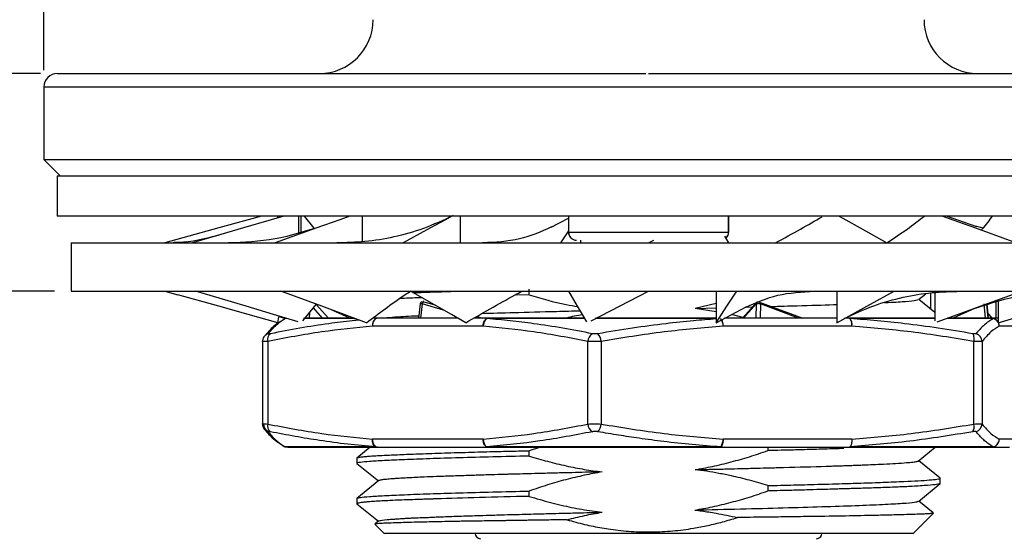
# Model space of a CAD drawing. Header units: millimetres. Extents: x 2783 to 3258, y 1485 to 1821.
# Tile 5 of 16: x 2883 to 2920, y 1720 to 1739. Entities that reach past the tile are written whole.
import ezdxf

# ---------------------------------------------------------------- set-up
doc = ezdxf.new("R2010")
doc.units = ezdxf.units.MM
doc.layers.add('尺寸线层', color=3, linetype='Continuous', lineweight=18)
doc.layers.add('粗实线层', color=7, linetype='Continuous', lineweight=35)
doc.styles.add('标准', font='arial.ttf', dxfattribs={"width": 0.667})
doc.dimstyles.new('对齐', dxfattribs={"dimtxt": 3, "dimasz": 2.5, "dimexe": 1.25, "dimexo": 0.625, "dimtad": 1, "dimdsep": 46, "dimtxsty": '标准', "dimcen": 2.5, "dimclrd": 3, "dimclre": 3, "dimclrt": 3, "dimadec": 0, "dimazin": 0, "dimtfac": 1, "dimtmove": 0, "dimatfit": 3, "dimfxl": 1, "dimarcsym": 0})

# ---------------------------------------------------------------- blocks, each defined once
blk = doc.blocks.new('*D31')
at = {"layer": 'Defpoints', "color": 0, "transparency": 16777216}
for p in [(2884.342, 1736.916), (2863.644, 1728.816), (2884.86, 1728.816)]:
    blk.add_point(p, dxfattribs=at)
at = {"layer": '尺寸线层', "color": 3, "lineweight": -2, "transparency": 16777216}
for p, q in [((2883.717, 1736.916), (2862.394, 1736.916)), ((2863.644, 1734.416), (2863.644, 1731.316)), ((2884.235, 1728.816), (2862.394, 1728.816))]:
    blk.add_line(p, q, dxfattribs=at)
at = {"layer": '尺寸线层', "color": 3, "transparency": 16777216}
for points in [[(2863.227, 1734.416), (2864.06, 1734.416), (2863.644, 1736.916)], [(2863.227, 1731.316), (2864.06, 1731.316), (2863.644, 1728.816)]]:
    blk.add_solid(points, dxfattribs=at)
at = {"layer": '尺寸线层', "color": 3, "transparency": 16777216, "insert": (2861.232, 1732.866), "char_height": 3.5, "attachment_point": 5, "rotation": 90, "style": '标准'}
blk.add_mtext('8.1', dxfattribs=at)
blk = doc.blocks.new('*D23')
at = {"layer": 'Defpoints', "color": 0, "transparency": 16777216}
for p in [(2928.84, 1743.354), (2883.84, 1736.416), (2928.84, 1736.416)]:
    blk.add_point(p, dxfattribs=at)
at = {"layer": '尺寸线层', "color": 3, "lineweight": -2, "transparency": 16777216}
for p, q in [((2883.84, 1737.041), (2883.84, 1744.604)), ((2928.84, 1737.041), (2928.84, 1744.604)), ((2886.34, 1743.354), (2926.34, 1743.354))]:
    blk.add_line(p, q, dxfattribs=at)
at = {"layer": '尺寸线层', "color": 3, "transparency": 16777216}
for points in [[(2886.34, 1743.771), (2886.34, 1742.937), (2883.84, 1743.354)], [(2926.34, 1743.771), (2926.34, 1742.937), (2928.84, 1743.354)]]:
    blk.add_solid(points, dxfattribs=at)
at = {"layer": '尺寸线层', "color": 3, "transparency": 16777216, "insert": (2906.34, 1746.959), "char_height": 3.5, "attachment_point": 5, "style": '标准'}
blk.add_mtext('%%C45{\\H2.45;\\S 0^ -0.1;}', dxfattribs=at)
blk = doc.blocks.new('*D24')
at = {"layer": 'Defpoints', "color": 0, "transparency": 16777216}
for p in [(2917.34, 1717.616), (2917.34, 1714.616), (2937.814, 1714.616)]:
    blk.add_point(p, dxfattribs=at)
at = {"layer": '尺寸线层', "color": 3, "lineweight": -2, "transparency": 16777216}
for p, q in [((2937.814, 1720.116), (2937.814, 1722.616)), ((2917.965, 1717.616), (2939.064, 1717.616)), ((2937.814, 1717.616), (2937.814, 1714.616)), ((2917.965, 1714.616), (2939.064, 1714.616)), ((2937.814, 1712.116), (2937.814, 1709.616))]:
    blk.add_line(p, q, dxfattribs=at)
at = {"layer": '尺寸线层', "color": 3, "transparency": 16777216}
for points in [[(2937.398, 1720.116), (2938.231, 1720.116), (2937.814, 1717.616)], [(2937.398, 1712.116), (2938.231, 1712.116), (2937.814, 1714.616)]]:
    blk.add_solid(points, dxfattribs=at)
at = {"layer": '尺寸线层', "color": 3, "transparency": 16777216, "insert": (2935.439, 1716.116), "char_height": 3.5, "attachment_point": 5, "rotation": 90, "style": '标准'}
blk.add_mtext('M', dxfattribs=at)
blk = doc.blocks.new('*D25')
at = {"layer": 'Defpoints', "color": 0, "transparency": 16777216}
for p in [(2927.82, 1728.816), (2917.34, 1717.616), (2937.814, 1717.616)]:
    blk.add_point(p, dxfattribs=at)
at = {"layer": '尺寸线层', "color": 3, "lineweight": -2, "transparency": 16777216}
for p, q in [((2928.445, 1728.816), (2939.064, 1728.816)), ((2937.814, 1726.316), (2937.814, 1720.116)), ((2917.965, 1717.616), (2939.064, 1717.616))]:
    blk.add_line(p, q, dxfattribs=at)
at = {"layer": '尺寸线层', "color": 3, "transparency": 16777216}
for points in [[(2937.398, 1726.316), (2938.231, 1726.316), (2937.814, 1728.816)], [(2937.398, 1720.116), (2938.231, 1720.116), (2937.814, 1717.616)]]:
    blk.add_solid(points, dxfattribs=at)
at = {"layer": '尺寸线层', "color": 3, "transparency": 16777216, "insert": (2935.432, 1723.216), "char_height": 3.5, "attachment_point": 5, "rotation": 90, "style": '标准'}
blk.add_mtext('11.2', dxfattribs=at)

msp = doc.modelspace()

# ---------------------------------------------------------------- linework, layer by layer
at = {"layer": '粗实线层', "linetype": 'Continuous', "lineweight": 25}
for p, q in [((2883.84, 1736.416), (2883.84, 1733.716)), ((2883.84, 1736.416), (2928.84, 1736.416)), ((2883.84, 1733.716), (2884.44, 1733.116)), ((2883.84, 1733.716), (2928.84, 1733.716)), ((2884.34, 1733.116), (2884.34, 1731.616)), ((2884.34, 1733.116), (2906.34, 1733.116)), ((2906.34, 1733.116), (2928.34, 1733.116)), ((2906.34, 1731.616), (2884.34, 1731.616)), ((2892.54, 1731.55), (2892.54, 1731.616)), ((2892.568, 1731.532), (2892.558, 1731.616)), ((2893.331, 1731.008), (2893.331, 1731.616)), ((2893.414, 1731.031), (2893.414, 1731.616)), ((2893.894, 1731.161), (2893.543, 1731.616)), ((2895.691, 1730.662), (2895.691, 1731.616)), ((2899.336, 1730.616), (2899.336, 1731.616)), ((2902.714, 1731.202), (2903.358, 1731.539)), ((2903.358, 1731.616), (2903.358, 1731.016)), ((2903.362, 1731.616), (2903.362, 1731.016)), ((2928.34, 1731.616), (2906.34, 1731.616)), ((2909.318, 1731.016), (2909.318, 1731.616)), ((2909.322, 1731.016), (2909.322, 1731.616)), ((2918.785, 1731.161), (2918.505, 1731.237)), ((2903.358, 1731.071), (2903.059, 1730.616)), ((2903.358, 1731.016), (2903.362, 1731.016)), ((2903.362, 1731.016), (2909.318, 1731.016)), ((2909.164, 1730.863), (2909.311, 1730.616)), ((2909.318, 1731.016), (2909.322, 1731.016)), ((2884.86, 1730.616), (2884.86, 1728.816)), ((2884.86, 1730.616), (2927.82, 1730.616)), ((2888.68, 1730.626), (2888.646, 1730.624)), ((2903.825, 1730.616), (2903.825, 1730.716)), ((2901.9, 1728.691), (2901.9, 1728.89)), ((2884.86, 1728.816), (2927.82, 1728.816)), ((2888.336, 1728.822), (2888.823, 1728.681)), ((2901.9, 1728.691), (2901.366, 1728.677)), ((2904.198, 1727.719), (2906.339, 1728.816)), ((2908.855, 1728.816), (2908.855, 1727.65)), ((2913.344, 1728.816), (2913.344, 1727.65)), ((2916.385, 1728.509), (2916.654, 1728.728)), ((2916.833, 1728.756), (2916.833, 1728.159)), ((2916.988, 1728.771), (2916.988, 1727.719)), ((2893.471, 1727.719), (2893.973, 1728.332)), ((2894.208, 1727.816), (2893.871, 1728.207)), ((2893.973, 1728.332), (2894.425, 1727.816)), ((2897.843, 1728.353), (2897.783, 1727.816)), ((2897.913, 1728.345), (2897.855, 1727.816)), ((2898.708, 1728.121), (2897.913, 1728.345)), ((2897.974, 1728.429), (2898.399, 1728.31)), ((2908.855, 1728.357), (2908.07, 1728.183)), ((2908.07, 1728.183), (2908.855, 1728.202)), ((2908.855, 1728.051), (2908.07, 1728.183)), ((2908.855, 1727.65), (2909.968, 1728.237)), ((2910.363, 1728.411), (2909.834, 1727.817)), ((2910.34, 1728.345), (2909.869, 1727.816)), ((2909.972, 1728.23), (2910.244, 1728.237)), ((2910.34, 1728.345), (2910.328, 1727.816)), ((2910.425, 1728.429), (2912.08, 1727.816)), ((2910.5, 1728.345), (2910.49, 1727.816)), ((2911.924, 1727.816), (2910.5, 1728.345)), ((2916.988, 1728.033), (2916.394, 1728.516)), ((2918.468, 1728.182), (2917.677, 1727.816)), ((2918.82, 1728.345), (2918.865, 1727.816)), ((2918.973, 1727.812), (2918.926, 1728.347)), ((2918.927, 1728.345), (2918.975, 1727.816)), ((2919.266, 1728.402), (2919.266, 1727.816)), ((2919.348, 1728.424), (2919.348, 1727.65)), ((2892.54, 1727.65), (2892.576, 1727.872)), ((2892.82, 1727.8), (2892.576, 1727.872)), ((2892.879, 1727.802), (2892.822, 1727.802)), ((2895.386, 1727.802), (2893.505, 1727.802)), ((2893.724, 1728.028), (2893.705, 1727.816)), ((2895.222, 1727.816), (2894.571, 1728.116)), ((2896.25, 1727.816), (2896.076, 1727.816)), ((2899.249, 1727.816), (2896.25, 1727.816)), ((2900.367, 1727.816), (2899.84, 1727.816)), ((2899.948, 1727.877), (2900.165, 1727.816)), ((2903.969, 1727.802), (2900.326, 1727.802)), ((2908.855, 1727.802), (2904.357, 1727.802)), ((2913.344, 1727.816), (2909.171, 1727.816)), ((2909.853, 1727.839), (2909.428, 1727.952)), ((2913.792, 1727.816), (2913.648, 1727.816)), ((2916.988, 1727.802), (2913.844, 1727.802)), ((2919.178, 1727.802), (2917.455, 1727.802)), ((2919.136, 1727.809), (2918.954, 1728.03)), ((2919.348, 1727.816), (2919.09, 1727.816)), ((2900.184, 1727.516), (2896.067, 1727.516)), ((2913.907, 1727.516), (2909.115, 1727.516)), ((2920.063, 1727.516), (2919.387, 1727.516)), ((2891.974, 1726.956), (2891.974, 1723.877)), ((2891.978, 1726.954), (2891.978, 1726.969)), ((2892.169, 1726.954), (2892.169, 1723.879)), ((2904.082, 1723.879), (2904.082, 1726.954)), ((2904.578, 1726.954), (2904.578, 1723.879)), ((2918.444, 1723.879), (2918.444, 1726.954)), ((2918.748, 1726.954), (2918.748, 1723.879)), ((2892.678, 1723.118), (2892.733, 1723.079)), ((2896.18, 1723.031), (2892.822, 1723.031)), ((2892.822, 1723.031), (2892.915, 1723.016)), ((2900.184, 1723.316), (2896.067, 1723.316)), ((2896.25, 1723.016), (2896.18, 1723.031)), ((2909.018, 1723.031), (2900.326, 1723.031)), ((2913.907, 1723.316), (2909.115, 1723.316)), ((2919.178, 1723.031), (2913.844, 1723.031)), ((2920.063, 1723.316), (2919.387, 1723.316)), ((2895.983, 1723.016), (2895.489, 1722.615)), ((2896.25, 1723.016), (2900.367, 1723.016)), ((2902.313, 1723.016), (2901.9, 1722.889)), ((2901.9, 1722.692), (2901.9, 1722.889)), ((2909, 1723.016), (2913.792, 1723.016)), ((2910.78, 1723.016), (2910.78, 1722.893)), ((2916.376, 1722.506), (2917.005, 1723.016)), ((2919.09, 1723.016), (2919.765, 1723.016)), ((2895.489, 1722.417), (2896.289, 1721.767)), ((2895.49, 1722.614), (2895.49, 1722.417)), ((2917.19, 1721.867), (2916.39, 1722.517)), ((2896.304, 1721.779), (2895.489, 1721.117)), ((2910.78, 1721.592), (2910.78, 1721.392)), ((2916.378, 1721.006), (2917.194, 1721.669)), ((2917.187, 1721.668), (2917.189, 1721.666)), ((2917.19, 1721.668), (2917.19, 1721.866)), ((2901.9, 1721.192), (2901.9, 1721.39)), ((2895.488, 1720.917), (2896.287, 1720.267)), ((2895.49, 1721.116), (2895.49, 1720.917)), ((2895.497, 1721.116), (2895.491, 1721.118)), ((2895.494, 1720.912), (2895.499, 1720.91)), ((2916.929, 1720.58), (2916.392, 1721.017)), ((2916.17, 1719.796), (2916.941, 1720.568)), ((2916.941, 1720.567), (2916.922, 1720.571)), ((2896.152, 1720.154), (2896.51, 1719.796)), ((2896.299, 1720.277), (2896.164, 1720.167))]:
    msp.add_line(p, q, dxfattribs=at)
at = {"layer": '粗实线层', "linetype": 'Continuous', "lineweight": 25, "flags": 128}
for points in [[(2891.941, 1731.616), (2891.445, 1731.479), (2890.35, 1731.174), (2888.34, 1730.616)], [(2892.766, 1731.616), (2892.299, 1731.479), (2891.266, 1731.174), (2889.372, 1730.616)], [(2895.229, 1731.616), (2894.846, 1731.479), (2894.001, 1731.174), (2892.451, 1730.616)], [(2899.018, 1731.609), (2898.78, 1731.479), (2898.224, 1731.174), (2897.204, 1730.616)], [(2913.431, 1731.616), (2913.675, 1731.479), (2914.214, 1731.174), (2915.203, 1730.616)], [(2917.29, 1731.616), (2917.666, 1731.479), (2918.499, 1731.174), (2920.027, 1730.616)], [(2917.451, 1731.616), (2917.834, 1731.479), (2918.542, 1731.224)], [(2892.54, 1727.65), (2891.445, 1727.954), (2890.35, 1728.258), (2888.823, 1728.682)], [(2893.306, 1727.682), (2892.388, 1727.954), (2891.362, 1728.258), (2889.48, 1728.816)], [(2895.846, 1727.65), (2895.013, 1727.954), (2894.18, 1728.258), (2892.653, 1728.816)], [(2899.544, 1727.65), (2899.005, 1727.954), (2898.466, 1728.258), (2897.476, 1728.816)], [(2904.043, 1727.682), (2903.881, 1727.954), (2903.701, 1728.258), (2903.369, 1728.816)], [(2908.855, 1727.65), (2909.054, 1727.954), (2909.254, 1728.258), (2909.62, 1728.816)], [(2913.344, 1727.65), (2913.9, 1727.954), (2914.456, 1728.258), (2915.476, 1728.816)], [(2917.077, 1727.682), (2917.834, 1727.954), (2918.679, 1728.258), (2920.229, 1728.816)], [(2919.348, 1727.65), (2920.381, 1727.954), (2921.413, 1728.258), (2923.307, 1728.816)], [(2896.25, 1727.816), (2896.214, 1727.811), (2896.18, 1727.793), (2896.148, 1727.766), (2896.121, 1727.728), (2896.098, 1727.683), (2896.081, 1727.631), (2896.071, 1727.575), (2896.067, 1727.516)], [(2900.184, 1727.516), (2900.188, 1727.575), (2900.198, 1727.631), (2900.215, 1727.683), (2900.238, 1727.728), (2900.266, 1727.766), (2900.297, 1727.793), (2900.331, 1727.811), (2900.367, 1727.816)], [(2913.907, 1727.516), (2913.905, 1727.575), (2913.899, 1727.631), (2913.888, 1727.683), (2913.874, 1727.728), (2913.856, 1727.766), (2913.836, 1727.793), (2913.815, 1727.811), (2913.792, 1727.816)], [(2892.743, 1723.07), (2892.779, 1723.049), (2892.822, 1723.031)], [(2896.067, 1723.316), (2896.071, 1723.258), (2896.081, 1723.202), (2896.098, 1723.15), (2896.121, 1723.104), (2896.148, 1723.067), (2896.18, 1723.039), (2896.214, 1723.022), (2896.25, 1723.016)], [(2900.367, 1723.016), (2900.331, 1723.022), (2900.297, 1723.039), (2900.266, 1723.067), (2900.238, 1723.104), (2900.215, 1723.15), (2900.198, 1723.202), (2900.188, 1723.258), (2900.184, 1723.316)], [(2909.115, 1723.316), (2909.113, 1723.258), (2909.106, 1723.202), (2909.095, 1723.15), (2909.081, 1723.104), (2909.064, 1723.067), (2909.044, 1723.039), (2909.022, 1723.022), (2909, 1723.016)]]:
    msp.add_lwpolyline(points, dxfattribs=at)
at = {"layer": '粗实线层', "linetype": 'Continuous', "lineweight": 25}
for centre, radius, start, end in [((2894.09, 1738.916), 2, 270, 360), ((2918.59, 1738.916), 2, 180, 270), ((2884.34, 1736.416), 0.5, 90, 180), ((2903.658, 1731.016), 0.3, 180, 270), ((2903.66, 1731.015), 0.299, 179.793, 269.7915), ((2909.017, 1731.016), 0.301, 309.9628, 0.0523), ((2892.912, 1727.522), 0.294, 107.8047, 128.595), ((2892.915, 1727.517), 0.299, 97.9536, 108.0342), ((2896.369, 1727.562), 0.305, 128.2308, 188.5584), ((2896.25, 1727.642), 0.174, 90.1734, 113.6733), ((2900.523, 1727.526), 0.338, 125.5808, 181.7014), ((2900.369, 1727.747), 0.0696, 91.3471, 127.9174), ((2908.682, 1727.529), 0.433, 358.3414, 39.0636), ((2913.791, 1727.715), 0.101, 58.7317, 89.3582), ((2913.517, 1727.579), 0.395, 350.8642, 34.2512), ((2919.09, 1727.546), 0.271, 71.0468, 89.9794), ((2919.089, 1727.519), 0.297, 29.4213, 89.8892), ((2919.086, 1727.515), 0.301, 29.4082, 72.2153), ((2908.571, 1727.535), 0.544, 358.0128, 24.9314), ((2919.085, 1727.514), 0.303, 0.4835, 27.2422), ((2919.085, 1727.516), 0.302, 359.9872, 26.8562), ((2892.266, 1726.961), 0.288, 142.2421, 157.2703), ((2892.267, 1726.96), 0.289, 105.5252, 142.1864), ((2892.434, 1727.022), 0.274, 127.8103, 194.5876), ((2904.439, 1726.934), 0.358, 121.5868, 176.8778), ((2904.13, 1726.926), 0.449, 3.5656, 44.2136), ((2918.444, 1726.946), 0.304, 1.4998, 74.6484), ((2892.267, 1723.872), 0.289, 186.3847, 216.9705), ((2892.31, 1723.881), 0.299, 178.7335, 248.9998), ((2892.434, 1723.81), 0.274, 165.4124, 232.1897), ((2904.439, 1723.899), 0.358, 183.1222, 238.4132), ((2904.13, 1723.907), 0.449, 315.7864, 356.4344), ((2918.103, 1723.783), 0.354, 327.6594, 15.7035), ((2918.444, 1723.887), 0.304, 285.3516, 358.5002), ((2892.267, 1723.873), 0.289, 217.0704, 254.4758), ((2900.523, 1723.306), 0.338, 178.2987, 234.4189), ((2900.369, 1723.086), 0.0696, 232.0826, 268.653), ((2908.995, 1723.041), 0.0247, 280.2724, 337.1157), ((2913.79, 1723.071), 0.0548, 272.0007, 312.2031), ((2913.791, 1723.117), 0.101, 270.6418, 301.268), ((2919.089, 1723.315), 0.299, 270.2458, 0.2436), ((2919.09, 1723.287), 0.271, 270.0206, 288.953), ((2900.09, 1719.816), 0.2, 180, 270), ((2912.59, 1719.816), 0.2, 270, 0)]:
    msp.add_arc(centre, radius, start, end, dxfattribs=at)
for points, knots in [([(2884.342, 1736.916), (2884.358, 1736.916), (2884.39, 1736.916), (2884.675, 1736.916), (2885.146, 1736.916), (2885.84, 1736.916), (2886.742, 1736.916), (2887.865, 1736.916), (2889.188, 1736.916), (2890.703, 1736.916), (2892.382, 1736.916), (2894, 1736.916), (2895.485, 1736.916), (2896.797, 1736.916), (2898.35, 1736.916), (2900.162, 1736.916), (2902.197, 1736.916), (2904.229, 1736.916), (2905.569, 1736.916), (2906.239, 1736.916)], [0, 0, 0, 0, 0.056875, 0.115227, 0.177056, 0.2389, 0.303298, 0.367711, 0.433475, 0.499254, 0.565018, 0.630797, 0.67377, 0.716653, 0.759639, 0.821468, 0.883312, 0.941652, 1, 1, 1, 1]), ([(2906.34, 1736.916), (2906.489, 1736.916), (2906.787, 1736.916), (2907.234, 1736.916), (2907.68, 1736.916), (2908.125, 1736.916), (2908.569, 1736.916), (2909.013, 1736.916), (2909.456, 1736.916), (2909.898, 1736.916), (2910.891, 1736.916), (2912.421, 1736.916), (2914.468, 1736.916), (2916.464, 1736.916), (2918.397, 1736.916), (2920.219, 1736.916), (2921.906, 1736.916), (2923.428, 1736.916), (2924.759, 1736.916), (2925.891, 1736.916), (2926.803, 1736.916), (2927.505, 1736.916), (2927.896, 1736.916), (2928.103, 1736.916), (2928.207, 1736.916), (2928.282, 1736.916), (2928.33, 1736.916), (2928.336, 1736.916), (2928.34, 1736.916)], [0, 0, 0, 0, 0.012974, 0.025929, 0.038871, 0.051806, 0.064738, 0.077674, 0.090617, 0.103575, 0.116552, 0.178288, 0.240039, 0.30434, 0.368656, 0.434322, 0.500002, 0.565667, 0.631348, 0.695649, 0.759966, 0.821702, 0.883453, 0.906789, 0.93008, 0.953358, 0.976654, 1, 1, 1, 1]), ([(2899.063, 1731.632), (2898.701, 1731.462), (2898.003, 1731.133), (2896.893, 1730.824), (2895.809, 1730.644), (2895.087, 1730.625), (2894.736, 1730.616)], [0, 0, 0, 0, 0.275889, 0.532012, 0.772401, 1, 1, 1, 1]), ([(2911.057, 1730.616), (2911.373, 1730.789), (2911.971, 1731.115), (2912.534, 1731.439), (2912.8, 1731.592)], [0, 0, 0, 0, 0.528891, 1, 1, 1, 1]), ([(2915.203, 1730.616), (2915.461, 1730.788), (2915.961, 1731.123), (2916.398, 1731.456), (2916.609, 1731.616)], [0, 0, 0, 0, 0.51611, 1, 1, 1, 1]), ([(2918.725, 1731.092), (2918.738, 1731.106), (2918.903, 1731.281), (2919.025, 1731.456), (2919.137, 1731.616)], [0, 0, 0, 0, 0.078787, 1, 1, 1, 1]), ([(2894.175, 1731.237), (2893.597, 1731.054), (2892.435, 1730.686), (2891.284, 1730.64), (2890.706, 1730.616)], [0, 0, 0, 0, 0.497223, 1, 1, 1, 1]), ([(2902.724, 1731.209), (2902.341, 1731.036), (2901.574, 1730.689), (2900.635, 1730.641), (2900.166, 1730.616)], [0, 0, 0, 0, 0.499316, 1, 1, 1, 1]), ([(2890.35, 1730.905), (2890.023, 1730.817), (2889.409, 1730.652), (2888.912, 1730.634), (2888.68, 1730.626)], [0, 0, 0, 0, 0.534079, 1, 1, 1, 1]), ([(2909.21, 1730.786), (2909.218, 1730.792), (2909.242, 1730.81), (2909.274, 1730.851), (2909.312, 1730.92), (2909.318, 1730.979), (2909.322, 1731.016)], [0, 0, 0, 0, 0.111682, 0.345112, 0.573976, 1, 1, 1, 1]), ([(2906.339, 1730.616), (2906.339, 1730.616), (2906.405, 1730.65), (2906.47, 1730.683), (2906.535, 1730.716)], [0, 0, 0, 0, 0.004379, 1, 1, 1, 1]), ([(2895.846, 1727.65), (2896.299, 1727.994), (2896.808, 1728.383), (2897.409, 1728.773), (2897.476, 1728.817)], [0, 0, 0, 0, 0.887214, 1, 1, 1, 1]), ([(2897.899, 1728.578), (2897.672, 1728.57), (2897.365, 1728.56), (2897.142, 1728.549), (2897.084, 1728.547)], [0, 0, 0, 0, 0.739222, 1, 1, 1, 1]), ([(2897.566, 1728.766), (2897.769, 1728.773), (2898.216, 1728.79), (2898.786, 1728.807), (2899.098, 1728.816)], [0, 0, 0, 0, 0.452694, 1, 1, 1, 1]), ([(2899.544, 1727.65), (2900.143, 1727.994), (2900.817, 1728.383), (2901.542, 1728.773), (2901.623, 1728.816)], [0, 0, 0, 0, 0.887674, 1, 1, 1, 1]), ([(2901.9, 1728.691), (2902.356, 1728.552), (2902.95, 1728.371), (2903.562, 1728.275), (2903.704, 1728.252)], [0, 0, 0, 0, 0.767356, 1, 1, 1, 1]), ([(2909.956, 1728.224), (2910.339, 1728.397), (2911.106, 1728.743), (2912.044, 1728.792), (2912.514, 1728.816)], [0, 0, 0, 0, 0.499316, 1, 1, 1, 1]), ([(2913.617, 1727.801), (2913.979, 1727.971), (2914.676, 1728.299), (2915.787, 1728.609), (2916.871, 1728.789), (2917.593, 1728.807), (2917.944, 1728.816)], [0, 0, 0, 0, 0.275889, 0.532012, 0.772401, 1, 1, 1, 1]), ([(2918.505, 1728.195), (2919.083, 1728.379), (2920.245, 1728.747), (2921.395, 1728.793), (2921.974, 1728.816)], [0, 0, 0, 0, 0.497223, 1, 1, 1, 1]), ([(2897.897, 1728.428), (2897.886, 1728.421), (2897.869, 1728.411), (2897.853, 1728.387), (2897.843, 1728.368), (2897.843, 1728.354), (2897.843, 1728.349)], [0, 0, 0, 0, 0.394794, 0.570035, 0.863513, 1, 1, 1, 1]), ([(2897.913, 1728.345), (2897.905, 1728.346), (2897.891, 1728.347), (2897.872, 1728.349), (2897.856, 1728.35), (2897.846, 1728.35), (2897.844, 1728.35), (2897.843, 1728.35)], [0, 0, 0, 0, 0.204238, 0.41517, 0.623545, 0.830705, 1, 1, 1, 1]), ([(2897.974, 1728.429), (2897.973, 1728.431), (2897.97, 1728.435), (2897.963, 1728.436), (2897.955, 1728.432), (2897.946, 1728.422), (2897.936, 1728.406), (2897.927, 1728.388), (2897.919, 1728.367), (2897.915, 1728.352), (2897.913, 1728.345)], [0, 0, 0, 0, 0.105189, 0.222613, 0.354161, 0.499986, 0.624843, 0.750005, 0.88818, 1, 1, 1, 1]), ([(2910.5, 1728.345), (2910.494, 1728.346), (2910.482, 1728.347), (2910.46, 1728.349), (2910.436, 1728.35), (2910.41, 1728.35), (2910.386, 1728.35), (2910.365, 1728.348), (2910.35, 1728.347), (2910.343, 1728.346), (2910.34, 1728.345)], [0, 0, 0, 0, 0.122941, 0.249908, 0.375337, 0.500036, 0.650767, 0.783637, 0.89916, 1, 1, 1, 1]), ([(2910.361, 1728.409), (2910.366, 1728.414), (2910.377, 1728.422), (2910.399, 1728.43), (2910.416, 1728.429), (2910.425, 1728.429)], [0, 0, 0, 0, 0.33596, 0.627211, 1, 1, 1, 1]), ([(2910.897, 1728.254), (2911.225, 1728.263), (2912.062, 1728.285), (2912.882, 1728.309), (2913.304, 1728.324), (2913.344, 1728.326)], [0, 0, 0, 0, 0.367764, 0.939797, 1, 1, 1, 1]), ([(2915.123, 1728.396), (2915.17, 1728.398), (2915.52, 1728.413), (2915.932, 1728.442), (2916.318, 1728.478), (2916.344, 1728.5), (2916.354, 1728.509)], [0, 0, 0, 0, 0.054004, 0.405109, 0.766424, 1, 1, 1, 1]), ([(2892.19, 1727.239), (2892.249, 1727.31), (2892.366, 1727.45), (2892.53, 1727.607), (2892.681, 1727.726), (2892.775, 1727.776), (2892.822, 1727.802)], [0, 0, 0, 0, 0.282628, 0.558528, 0.78041, 1, 1, 1, 1]), ([(2895.39, 1727.816), (2895.235, 1727.816), (2894.626, 1727.816), (2893.988, 1727.816), (2893.663, 1727.816), (2893.55, 1727.816)], [0, 0, 0, 0, 0.182118, 0.71543, 1, 1, 1, 1]), ([(2897.792, 1727.898), (2897.74, 1727.896), (2897.349, 1727.88), (2896.89, 1727.852), (2896.644, 1727.827), (2896.534, 1727.816)], [0, 0, 0, 0, 0.077598, 0.590196, 1, 1, 1, 1]), ([(2903.807, 1728.08), (2903.507, 1728.073), (2902.639, 1728.052), (2901.381, 1728.019), (2900.523, 1727.993), (2900.133, 1727.982)], [0, 0, 0, 0, 0.223336, 0.647999, 1, 1, 1, 1]), ([(2904.252, 1727.239), (2903.884, 1727.31), (2903.156, 1727.45), (2902.135, 1727.607), (2901.195, 1727.726), (2900.614, 1727.776), (2900.326, 1727.802)], [0, 0, 0, 0, 0.282629, 0.558531, 0.780411, 1, 1, 1, 1]), ([(2903.963, 1727.816), (2903.44, 1727.816), (2902.194, 1727.816), (2901.038, 1727.816), (2900.367, 1727.816)], [0, 0, 0, 0, 0.419428, 1, 1, 1, 1]), ([(2903.886, 1727.946), (2903.682, 1727.911), (2903.478, 1727.877), (2903.281, 1727.816), (2903.281, 1727.816)], [0, 0, 0, 0, 0.9995866, 1, 1, 1, 1]), ([(2908.855, 1727.816), (2908.178, 1727.816), (2906.767, 1727.816), (2905.247, 1727.816), (2904.455, 1727.816), (2904.388, 1727.816)], [0, 0, 0, 0, 0.457365, 0.95402, 1, 1, 1, 1]), ([(2916.988, 1727.816), (2916.518, 1727.816), (2915.576, 1727.816), (2914.388, 1727.816), (2913.792, 1727.816)], [0, 0, 0, 0, 0.498796, 1, 1, 1, 1]), ([(2918.402, 1727.239), (2917.975, 1727.31), (2917.13, 1727.45), (2915.945, 1727.607), (2914.853, 1727.726), (2914.179, 1727.776), (2913.844, 1727.802)], [0, 0, 0, 0, 0.2826325, 0.5585375, 0.7804144, 1, 1, 1, 1]), ([(2919.09, 1727.816), (2918.833, 1727.816), (2918.41, 1727.816), (2917.725, 1727.816), (2917.457, 1727.816)], [0, 0, 0, 0, 0.6089407, 1, 1, 1, 1]), ([(2919.178, 1727.802), (2919.13, 1727.776), (2919.034, 1727.726), (2918.878, 1727.607), (2918.707, 1727.45), (2918.586, 1727.31), (2918.525, 1727.239)], [0, 0, 0, 0, 0.219796, 0.4419, 0.717587, 1, 1, 1, 1]), ([(2892.642, 1727.69), (2892.556, 1727.636), (2892.353, 1727.509), (2892.154, 1727.274), (2892.039, 1727.139)], [0, 0, 0, 0, 0.425661, 1, 1, 1, 1]), ([(2896.067, 1727.516), (2895.436, 1727.455), (2894.132, 1727.327), (2892.838, 1727.081), (2892.169, 1726.954)], [0, 0, 0, 0, 0.483499, 1, 1, 1, 1]), ([(2895.584, 1727.746), (2895.495, 1727.737), (2895.114, 1727.703), (2894.374, 1727.606), (2893.357, 1727.451), (2892.633, 1727.31), (2892.267, 1727.239)], [0, 0, 0, 0, 0.080324, 0.342215, 0.667144, 1, 1, 1, 1]), ([(2904.082, 1726.954), (2903.414, 1727.081), (2902.12, 1727.327), (2900.815, 1727.455), (2900.184, 1727.516)], [0, 0, 0, 0, 0.51649, 1, 1, 1, 1]), ([(2908.855, 1727.788), (2908.573, 1727.767), (2907.952, 1727.72), (2906.912, 1727.607), (2905.725, 1727.45), (2904.879, 1727.31), (2904.452, 1727.239)], [0, 0, 0, 0, 0.191028, 0.421436, 0.707232, 1, 1, 1, 1]), ([(2909.115, 1727.516), (2908.381, 1727.455), (2906.862, 1727.327), (2905.356, 1727.081), (2904.578, 1726.954)], [0, 0, 0, 0, 0.4835, 1, 1, 1, 1]), ([(2918.444, 1726.954), (2917.666, 1727.081), (2916.16, 1727.327), (2914.642, 1727.455), (2913.907, 1727.516)], [0, 0, 0, 0, 0.516487, 1, 1, 1, 1]), ([(2919.387, 1727.516), (2919.284, 1727.455), (2919.07, 1727.327), (2918.858, 1727.081), (2918.748, 1726.954)], [0, 0, 0, 0, 0.483507, 1, 1, 1, 1]), ([(2892.039, 1727.138), (2892.028, 1727.122), (2892.005, 1727.09), (2891.986, 1727.037), (2891.977, 1726.984), (2891.981, 1726.95), (2891.983, 1726.933)], [0, 0, 0, 0, 0.246385, 0.497382, 0.749658, 1, 1, 1, 1]), ([(2892.267, 1727.239), (2892.253, 1727.236), (2892.227, 1727.231), (2892.202, 1727.23), (2892.187, 1727.231), (2892.189, 1727.236), (2892.19, 1727.239)], [0, 0, 0, 0, 0.250654, 0.499905, 0.749188, 1, 1, 1, 1]), ([(2904.452, 1727.239), (2904.435, 1727.236), (2904.402, 1727.231), (2904.348, 1727.23), (2904.296, 1727.231), (2904.267, 1727.236), (2904.252, 1727.239)], [0, 0, 0, 0, 0.250654, 0.499905, 0.749188, 1, 1, 1, 1]), ([(2918.525, 1727.239), (2918.521, 1727.236), (2918.514, 1727.231), (2918.486, 1727.23), (2918.449, 1727.231), (2918.418, 1727.236), (2918.402, 1727.239)], [0, 0, 0, 0, 0.250654, 0.499905, 0.749188, 1, 1, 1, 1]), ([(2918.444, 1726.954), (2918.448, 1726.985), (2918.455, 1727.049), (2918.449, 1727.136), (2918.432, 1727.205), (2918.412, 1727.228), (2918.402, 1727.239)], [0, 0, 0, 0, 0.243293, 0.5, 0.756707, 1, 1, 1, 1]), ([(2892.169, 1726.954), (2892.137, 1726.951), (2892.072, 1726.946), (2892.007, 1726.945), (2891.971, 1726.946), (2891.976, 1726.951), (2891.978, 1726.954)], [0, 0, 0, 0, 0.249979, 0.499802, 0.749724, 1, 1, 1, 1]), ([(2904.578, 1726.954), (2904.536, 1726.951), (2904.453, 1726.946), (2904.321, 1726.945), (2904.192, 1726.946), (2904.119, 1726.951), (2904.082, 1726.954)], [0, 0, 0, 0, 0.249979, 0.499802, 0.749724, 1, 1, 1, 1]), ([(2918.748, 1726.954), (2918.739, 1726.951), (2918.722, 1726.946), (2918.653, 1726.945), (2918.561, 1726.946), (2918.483, 1726.951), (2918.444, 1726.954)], [0, 0, 0, 0, 0.249979, 0.499802, 0.749724, 1, 1, 1, 1]), ([(2891.975, 1723.894), (2891.976, 1723.86), (2891.979, 1723.808), (2892.007, 1723.741), (2892.028, 1723.71), (2892.039, 1723.695)], [0, 0, 0, 0, 0.492848, 0.746532, 1, 1, 1, 1]), ([(2891.978, 1723.882), (2891.977, 1723.884), (2891.974, 1723.887), (2891.997, 1723.887), (2892.012, 1723.888)], [0, 0, 0, 0, 0.342232, 1, 1, 1, 1]), ([(2892.012, 1723.888), (2892.031, 1723.887), (2892.07, 1723.887), (2892.136, 1723.882), (2892.169, 1723.879)], [0, 0, 0, 0, 0.49281, 1, 1, 1, 1]), ([(2892.169, 1723.879), (2892.838, 1723.752), (2894.132, 1723.506), (2895.436, 1723.378), (2896.067, 1723.316)], [0, 0, 0, 0, 0.51648, 1, 1, 1, 1]), ([(2900.184, 1723.316), (2900.815, 1723.378), (2902.12, 1723.506), (2903.414, 1723.752), (2904.082, 1723.879)], [0, 0, 0, 0, 0.483499, 1, 1, 1, 1]), ([(2904.082, 1723.879), (2904.119, 1723.882), (2904.192, 1723.886), (2904.321, 1723.888), (2904.453, 1723.886), (2904.536, 1723.882), (2904.578, 1723.879)], [0, 0, 0, 0, 0.250525, 0.500532, 0.750272, 1, 1, 1, 1]), ([(2904.578, 1723.879), (2905.356, 1723.752), (2906.862, 1723.506), (2908.381, 1723.378), (2909.115, 1723.316)], [0, 0, 0, 0, 0.516491, 1, 1, 1, 1]), ([(2913.907, 1723.316), (2914.642, 1723.378), (2916.16, 1723.506), (2917.666, 1723.752), (2918.444, 1723.879)], [0, 0, 0, 0, 0.483506, 1, 1, 1, 1]), ([(2918.444, 1723.879), (2918.483, 1723.882), (2918.561, 1723.886), (2918.654, 1723.888), (2918.722, 1723.886), (2918.739, 1723.882), (2918.748, 1723.879)], [0, 0, 0, 0, 0.250525, 0.500532, 0.750272, 1, 1, 1, 1]), ([(2918.748, 1723.879), (2918.858, 1723.752), (2919.07, 1723.506), (2919.284, 1723.378), (2919.387, 1723.316)], [0, 0, 0, 0, 0.51649, 1, 1, 1, 1]), ([(2892.039, 1723.695), (2892.153, 1723.559), (2892.348, 1723.329), (2892.546, 1723.204), (2892.628, 1723.153)], [0, 0, 0, 0, 0.587818, 1, 1, 1, 1]), ([(2892.203, 1723.602), (2892.198, 1723.602), (2892.186, 1723.601), (2892.188, 1723.596), (2892.19, 1723.594)], [0, 0, 0, 0, 0.4985515, 1, 1, 1, 1]), ([(2892.19, 1723.594), (2892.238, 1723.535), (2892.334, 1723.419), (2892.487, 1723.264), (2892.65, 1723.126), (2892.765, 1723.063), (2892.822, 1723.031)], [0, 0, 0, 0, 0.231679, 0.458706, 0.731264, 1, 1, 1, 1]), ([(2892.267, 1723.594), (2892.253, 1723.596), (2892.227, 1723.601), (2892.211, 1723.602), (2892.203, 1723.602)], [0, 0, 0, 0, 0.501445, 1, 1, 1, 1]), ([(2896.18, 1723.031), (2895.834, 1723.062), (2895.138, 1723.124), (2894.141, 1723.26), (2893.182, 1723.415), (2892.574, 1723.534), (2892.267, 1723.594)], [0, 0, 0, 0, 0.2638885, 0.5314474, 0.7632744, 1, 1, 1, 1]), ([(2904.252, 1723.594), (2903.601, 1723.47), (2902.297, 1723.223), (2900.983, 1723.095), (2900.326, 1723.031)], [0, 0, 0, 0, 0.499405, 1, 1, 1, 1]), ([(2904.452, 1723.594), (2904.436, 1723.596), (2904.404, 1723.601), (2904.352, 1723.603), (2904.299, 1723.601), (2904.268, 1723.596), (2904.252, 1723.594)], [0, 0, 0, 0, 0.237983, 0.473132, 0.736469, 1, 1, 1, 1]), ([(2909.018, 1723.031), (2908.667, 1723.058), (2907.96, 1723.111), (2906.95, 1723.222), (2906.037, 1723.342), (2905.22, 1723.464), (2904.709, 1723.55), (2904.452, 1723.594)], [0, 0, 0, 0, 0.2299717, 0.4621885, 0.6627366, 0.8300136, 1, 1, 1, 1]), ([(2918.402, 1723.594), (2917.622, 1723.466), (2916.109, 1723.22), (2914.582, 1723.093), (2913.844, 1723.031)], [0, 0, 0, 0, 0.51603, 1, 1, 1, 1]), ([(2918.525, 1723.594), (2918.522, 1723.596), (2918.515, 1723.601), (2918.489, 1723.603), (2918.452, 1723.601), (2918.419, 1723.596), (2918.402, 1723.594)], [0, 0, 0, 0, 0.237983, 0.473133, 0.736469, 1, 1, 1, 1]), ([(2919.178, 1723.031), (2919.128, 1723.058), (2919.026, 1723.111), (2918.882, 1723.223), (2918.751, 1723.343), (2918.634, 1723.465), (2918.562, 1723.551), (2918.525, 1723.594)], [0, 0, 0, 0, 0.231018, 0.464308, 0.66489, 0.831106, 1, 1, 1, 1]), ([(2909.018, 1723.031), (2909.03, 1723.043), (2909.054, 1723.068), (2909.084, 1723.137), (2909.106, 1723.222), (2909.112, 1723.285), (2909.115, 1723.316)], [0, 0, 0, 0, 0.246452, 0.499999, 0.75, 1, 1, 1, 1]), ([(2919.178, 1723.031), (2919.207, 1723.043), (2919.265, 1723.068), (2919.332, 1723.137), (2919.378, 1723.222), (2919.384, 1723.285), (2919.387, 1723.316)], [0, 0, 0, 0, 0.245772, 0.499999, 0.75, 1, 1, 1, 1]), ([(2892.915, 1723.016), (2892.996, 1723.016), (2893.159, 1723.016), (2893.864, 1723.016), (2894.865, 1723.016), (2895.79, 1723.016), (2896.25, 1723.016)], [0, 0, 0, 0, 0.248295, 0.5, 0.751705, 1, 1, 1, 1]), ([(2901.9, 1722.692), (2901.439, 1722.68), (2900.517, 1722.657), (2899.276, 1722.623), (2898.171, 1722.589), (2897.233, 1722.555), (2896.48, 1722.521), (2895.92, 1722.487), (2895.595, 1722.453), (2895.459, 1722.43), (2895.495, 1722.418), (2895.497, 1722.417)], [0, 0, 0, 0, 0.123847, 0.247695, 0.371542, 0.49539, 0.619237, 0.743085, 0.866932, 0.99078, 1, 1, 1, 1]), ([(2895.492, 1722.614), (2895.492, 1722.616), (2895.491, 1722.62), (2895.503, 1722.627), (2895.537, 1722.639), (2895.624, 1722.655), (2895.775, 1722.672), (2895.912, 1722.684), (2896.063, 1722.694), (2896.246, 1722.705), (2896.491, 1722.718), (2896.767, 1722.731), (2897.075, 1722.745), (2897.408, 1722.758), (2897.767, 1722.772), (2898.168, 1722.786), (2898.614, 1722.801), (2899.069, 1722.815), (2899.523, 1722.829), (2899.965, 1722.841), (2900.415, 1722.853), (2900.835, 1722.864), (2901.223, 1722.873), (2901.573, 1722.882), (2901.796, 1722.887), (2901.9, 1722.889)], [0, 0, 0, 0, 0.0228, 0.042588, 0.070433, 0.15027, 0.206144, 0.248823, 0.278307, 0.328001, 0.377695, 0.427389, 0.477084, 0.526779, 0.574137, 0.623261, 0.678634, 0.731599, 0.774292, 0.822023, 0.865709, 0.905349, 0.940945, 0.972495, 1, 1, 1, 1]), ([(2900.367, 1723.016), (2901.04, 1723.016), (2902.395, 1723.016), (2904.582, 1723.016), (2906.811, 1723.016), (2908.274, 1723.016), (2909, 1723.016)], [0, 0, 0, 0, 0.248295, 0.5, 0.751705, 1, 1, 1, 1]), ([(2901.9, 1722.692), (2902.014, 1722.657), (2902.24, 1722.588), (2902.584, 1722.493), (2902.929, 1722.405), (2903.383, 1722.3), (2903.943, 1722.189), (2904.389, 1722.129), (2904.61, 1722.1)], [0, 0, 0, 0, 0.128041, 0.256207, 0.384558, 0.513154, 0.759633, 1, 1, 1, 1]), ([(2908.069, 1722.182), (2908.176, 1722.2), (2908.393, 1722.238), (2908.724, 1722.306), (2909.067, 1722.384), (2909.525, 1722.5), (2910.1, 1722.662), (2910.551, 1722.815), (2910.78, 1722.893)], [0, 0, 0, 0, 0.11551, 0.235894, 0.361221, 0.491556, 0.741597, 1, 1, 1, 1]), ([(2913.61, 1722.97), (2913.531, 1722.967), (2913.21, 1722.957), (2912.633, 1722.94), (2911.925, 1722.92), (2911.317, 1722.905), (2910.944, 1722.896), (2910.78, 1722.893)], [0, 0, 0, 0, 0.095031, 0.387708, 0.636102, 0.840203, 1, 1, 1, 1]), ([(2913.792, 1723.016), (2914.384, 1723.016), (2915.576, 1723.016), (2917.058, 1723.016), (2918.286, 1723.016), (2918.823, 1723.016), (2919.09, 1723.016)], [0, 0, 0, 0, 0.248295, 0.5, 0.751705, 1, 1, 1, 1]), ([(2908.069, 1722.184), (2908.142, 1722.185), (2908.287, 1722.189), (2908.504, 1722.194), (2908.719, 1722.199), (2908.87, 1722.202), (2909.022, 1722.206), (2909.263, 1722.212), (2909.561, 1722.219), (2909.854, 1722.227), (2910.098, 1722.233), (2910.423, 1722.241), (2910.86, 1722.253), (2911.759, 1722.277), (2912.532, 1722.299), (2913.146, 1722.319), (2913.333, 1722.325), (2913.516, 1722.331), (2913.693, 1722.337), (2913.866, 1722.343), (2913.982, 1722.348), (2914.069, 1722.351), (2914.176, 1722.355), (2914.392, 1722.363), (2914.721, 1722.377), (2915.13, 1722.395), (2915.573, 1722.418), (2915.878, 1722.439), (2916.068, 1722.456), (2916.174, 1722.467), (2916.263, 1722.478), (2916.33, 1722.491), (2916.37, 1722.501), (2916.376, 1722.507), (2916.378, 1722.51)], [0, 0, 0, 0, 0.0161126, 0.0322102, 0.0482922, 0.0643578, 0.0662718, 0.082496, 0.1189566, 0.134478, 0.1504493, 0.1759662, 0.2110213, 0.2556076, 0.3982941, 0.417021, 0.4357503, 0.4544816, 0.4732143, 0.4919478, 0.5106814, 0.5119218, 0.521342, 0.5471974, 0.5882384, 0.6444437, 0.7157855, 0.8022766, 0.834508, 0.8684361, 0.9040608, 0.9413803, 0.9803906, 1, 1, 1, 1]), ([(2904.61, 1722.1), (2904.445, 1722.096), (2904.113, 1722.088), (2903.608, 1722.075), (2903.066, 1722.062), (2902.519, 1722.048), (2902.007, 1722.034), (2901.581, 1722.023), (2901.269, 1722.015), (2900.993, 1722.007), (2900.679, 1721.998), (2900.233, 1721.985), (2899.789, 1721.971), (2899.394, 1721.958), (2899.08, 1721.948), (2898.781, 1721.938), (2898.57, 1721.931), (2898.302, 1721.921), (2898.014, 1721.908), (2897.675, 1721.892), (2897.404, 1721.879), (2897.162, 1721.867), (2896.964, 1721.855), (2896.805, 1721.843), (2896.684, 1721.832), (2896.574, 1721.823), (2896.48, 1721.813), (2896.401, 1721.803), (2896.342, 1721.792), (2896.312, 1721.782), (2896.299, 1721.776), (2896.298, 1721.774), (2896.298, 1721.773)], [0, 0, 0, 0, 0.03677, 0.07387, 0.113894, 0.160808, 0.201677, 0.236493, 0.265252, 0.279879, 0.307096, 0.346893, 0.399257, 0.431646, 0.464012, 0.496361, 0.528691, 0.536285, 0.590933, 0.635361, 0.67563, 0.714063, 0.757817, 0.788193, 0.816517, 0.845603, 0.879964, 0.912486, 0.946345, 0.981548, 0.996795, 1, 1, 1, 1]), ([(2904.61, 1722.1), (2904.5, 1722.081), (2904.277, 1722.043), (2903.943, 1721.974), (2903.605, 1721.897), (2903.148, 1721.782), (2902.577, 1721.62), (2902.126, 1721.466), (2901.9, 1721.39)], [0, 0, 0, 0, 0.119666, 0.241293, 0.36495, 0.490706, 0.745464, 1, 1, 1, 1]), ([(2910.78, 1721.592), (2910.666, 1721.626), (2910.439, 1721.695), (2910.099, 1721.789), (2909.76, 1721.875), (2909.381, 1721.963), (2908.965, 1722.047), (2908.514, 1722.125), (2908.216, 1722.163), (2908.069, 1722.182)], [0, 0, 0, 0, 0.12866, 0.255803, 0.381488, 0.505774, 0.675872, 0.840555, 1, 1, 1, 1]), ([(2910.78, 1721.592), (2910.782, 1721.592), (2910.789, 1721.592), (2910.809, 1721.592), (2910.875, 1721.594), (2911.119, 1721.6), (2911.637, 1721.613), (2912.475, 1721.634), (2913.392, 1721.66), (2914.294, 1721.687), (2915.116, 1721.715), (2915.824, 1721.744), (2916.393, 1721.773), (2916.819, 1721.801), (2917.1, 1721.832), (2917.204, 1721.854), (2917.187, 1721.865), (2917.185, 1721.866)], [0, 0, 0, 0, 0.00062, 0.001711, 0.005309, 0.018165, 0.066511, 0.145024, 0.253679, 0.342894, 0.445505, 0.561506, 0.657328, 0.760683, 0.871571, 0.98999, 1, 1, 1, 1]), ([(2917.175, 1721.663), (2917.149, 1721.653), (2917.097, 1721.633), (2916.8, 1721.604), (2916.467, 1721.58), (2916.175, 1721.563), (2915.895, 1721.549), (2915.646, 1721.538), (2915.378, 1721.527), (2915.078, 1721.517), (2914.73, 1721.505), (2914.4, 1721.494), (2914.097, 1721.485), (2913.827, 1721.477), (2913.593, 1721.47), (2913.325, 1721.462), (2912.961, 1721.451), (2912.44, 1721.436), (2911.849, 1721.419), (2911.281, 1721.404), (2910.931, 1721.396), (2910.78, 1721.392)], [0, 0, 0, 0, 0.118414, 0.239195, 0.309376, 0.369834, 0.420568, 0.461575, 0.492855, 0.544297, 0.590668, 0.631966, 0.668191, 0.699343, 0.725422, 0.746427, 0.786884, 0.840974, 0.904958, 0.958934, 1, 1, 1, 1]), ([(2895.507, 1721.123), (2895.531, 1721.133), (2895.583, 1721.154), (2895.928, 1721.186), (2896.478, 1721.22), (2897.233, 1721.254), (2898.171, 1721.288), (2899.276, 1721.322), (2900.517, 1721.356), (2901.439, 1721.379), (2901.9, 1721.39)], [0, 0, 0, 0, 0.110235, 0.237344, 0.364453, 0.491563, 0.618672, 0.745781, 0.872891, 1, 1, 1, 1]), ([(2908.067, 1720.682), (2908.174, 1720.7), (2908.392, 1720.737), (2908.724, 1720.805), (2909.068, 1720.884), (2909.527, 1720.999), (2910.102, 1721.161), (2910.551, 1721.314), (2910.78, 1721.392)], [0, 0, 0, 0, 0.115625, 0.236234, 0.361898, 0.492682, 0.74209, 1, 1, 1, 1]), ([(2901.9, 1721.192), (2901.267, 1721.178), (2900.003, 1721.149), (2898.882, 1721.111), (2898.294, 1721.092), (2898.119, 1721.086), (2897.866, 1721.078), (2897.531, 1721.067), (2897.12, 1721.052), (2896.735, 1721.036), (2896.427, 1721.021), (2896.178, 1721.006), (2895.965, 1720.991), (2895.778, 1720.974), (2895.64, 1720.958), (2895.547, 1720.942), (2895.495, 1720.929), (2895.496, 1720.921), (2895.496, 1720.917)], [0, 0, 0, 0, 0.17109, 0.341609, 0.358066, 0.379258, 0.405184, 0.452946, 0.511356, 0.581794, 0.638823, 0.682439, 0.73945, 0.79646, 0.853471, 0.904502, 0.960976, 1, 1, 1, 1]), ([(2901.9, 1721.192), (2902.033, 1721.151), (2902.297, 1721.071), (2902.693, 1720.963), (2903.084, 1720.866), (2903.471, 1720.781), (2903.854, 1720.709), (2904.233, 1720.647), (2904.485, 1720.616), (2904.61, 1720.6)], [0, 0, 0, 0, 0.150207, 0.2978, 0.442872, 0.585522, 0.725853, 0.863974, 1, 1, 1, 1]), ([(2908.067, 1720.683), (2908.639, 1720.697), (2909.782, 1720.725), (2911.378, 1720.767), (2912.821, 1720.808), (2914.068, 1720.85), (2915.087, 1720.892), (2915.823, 1720.933), (2916.276, 1720.973), (2916.336, 1720.998), (2916.364, 1721.01)], [0, 0, 0, 0, 0.1274936, 0.2548828, 0.3823702, 0.5099183, 0.6373621, 0.764765, 0.8922903, 1, 1, 1, 1]), ([(2896.327, 1720.273), (2896.323, 1720.278), (2896.31, 1720.296), (2896.502, 1720.317), (2896.728, 1720.338), (2896.862, 1720.346), (2897.023, 1720.358), (2897.191, 1720.369), (2897.346, 1720.379), (2897.468, 1720.386), (2897.6, 1720.391), (2897.794, 1720.399), (2898.014, 1720.406), (2898.261, 1720.416), (2898.506, 1720.427), (2898.763, 1720.438), (2899.028, 1720.448), (2899.31, 1720.458), (2899.621, 1720.467), (2899.988, 1720.478), (2900.434, 1720.492), (2900.923, 1720.506), (2901.41, 1720.52), (2901.835, 1720.531), (2902.209, 1720.54), (2902.591, 1720.55), (2903.071, 1720.562), (2903.762, 1720.579), (2904.304, 1720.593), (2904.61, 1720.6)], [0, 0, 0, 0, 0.042975, 0.163657, 0.196422, 0.226589, 0.255155, 0.296222, 0.320017, 0.333391, 0.354711, 0.380152, 0.416268, 0.442486, 0.473167, 0.504603, 0.530394, 0.559569, 0.59213, 0.623049, 0.664899, 0.715093, 0.751847, 0.788595, 0.820042, 0.842017, 0.879348, 0.932014, 1, 1, 1, 1]), ([(2903.302, 1720.321), (2903.412, 1720.349), (2903.629, 1720.405), (2903.957, 1720.478), (2904.283, 1720.544), (2904.501, 1720.581), (2904.61, 1720.6)], [0, 0, 0, 0, 0.253094, 0.503735, 0.752503, 1, 1, 1, 1]), ([(2908.067, 1720.681), (2908.15, 1720.671), (2908.321, 1720.65), (2908.583, 1720.611), (2908.895, 1720.559), (2909.25, 1720.492), (2909.513, 1720.432), (2909.645, 1720.403)], [0, 0, 0, 0, 0.157187, 0.322341, 0.495816, 0.747804, 1, 1, 1, 1]), ([(2916.941, 1720.568), (2916.939, 1720.566), (2916.934, 1720.563), (2916.916, 1720.559), (2916.888, 1720.555), (2916.851, 1720.551), (2916.803, 1720.547), (2916.745, 1720.543), (2916.676, 1720.538), (2916.597, 1720.534), (2916.507, 1720.53), (2916.356, 1720.524), (2916.121, 1720.516), (2915.801, 1720.508), (2915.4, 1720.497), (2914.792, 1720.482), (2913.85, 1720.463), (2912.774, 1720.446), (2911.834, 1720.433), (2911.128, 1720.423), (2910.527, 1720.415), (2910.045, 1720.409), (2909.763, 1720.405), (2909.645, 1720.403)], [0, 0, 0, 0, 0.0237376, 0.0477096, 0.0719158, 0.0963561, 0.1210303, 0.1459381, 0.1710795, 0.1964541, 0.2220619, 0.2479026, 0.3113021, 0.3746441, 0.4211135, 0.4999532, 0.6252951, 0.748751, 0.8207787, 0.8818932, 0.932121, 0.9714841, 1, 1, 1, 1]), ([(2903.302, 1720.322), (2903.197, 1720.32), (2902.995, 1720.317), (2902.705, 1720.313), (2902.438, 1720.309), (2902.193, 1720.306), (2901.97, 1720.302), (2901.768, 1720.299), (2901.587, 1720.296), (2901.426, 1720.294), (2901.285, 1720.292), (2901.162, 1720.29), (2901.059, 1720.288), (2900.709, 1720.283), (2900.125, 1720.274), (2899.525, 1720.266), (2899.034, 1720.257), (2898.688, 1720.25), (2898.321, 1720.242), (2897.975, 1720.235), (2897.59, 1720.226), (2897.223, 1720.215), (2896.888, 1720.203), (2896.632, 1720.195), (2896.436, 1720.187), (2896.301, 1720.179), (2896.208, 1720.171), (2896.155, 1720.163), (2896.153, 1720.157), (2896.152, 1720.154)], [0, 0, 0, 0, 0.025284, 0.048957, 0.071021, 0.091477, 0.110328, 0.127575, 0.143219, 0.157262, 0.169705, 0.180549, 0.189794, 0.197442, 0.275155, 0.352785, 0.377916, 0.432688, 0.469598, 0.510568, 0.565756, 0.631177, 0.686564, 0.753057, 0.803452, 0.853344, 0.902733, 0.951619, 1, 1, 1, 1]), ([(2903.302, 1720.322), (2903.412, 1720.291), (2903.629, 1720.229), (2903.956, 1720.148), (2904.28, 1720.076), (2904.601, 1720.016), (2905.071, 1719.942), (2905.693, 1719.877), (2906.468, 1719.857), (2907.242, 1719.897), (2907.937, 1719.986), (2908.554, 1720.106), (2909.099, 1720.238), (2909.461, 1720.348), (2909.645, 1720.403)], [0, 0, 0, 0, 0.053003, 0.105215, 0.156679, 0.207436, 0.257532, 0.378172, 0.498211, 0.618101, 0.738999, 0.823816, 0.910752, 1, 1, 1, 1]), ([(2906.34, 1719.816), (2906.24, 1719.816), (2906.039, 1719.816), (2905.739, 1719.816), (2905.44, 1719.816), (2905.141, 1719.816), (2904.844, 1719.816), (2904.332, 1719.816), (2903.614, 1719.816), (2902.696, 1719.816), (2901.801, 1719.816), (2900.643, 1719.816), (2899.325, 1719.816), (2898.256, 1719.816), (2897.579, 1719.816), (2897.172, 1719.816), (2896.858, 1719.816), (2896.666, 1719.816), (2896.557, 1719.816), (2896.5, 1719.816), (2896.493, 1719.816), (2896.49, 1719.816)], [0, 0, 0, 0, 0.019453, 0.038872, 0.058275, 0.077679, 0.097104, 0.116567, 0.178313, 0.240094, 0.304414, 0.368769, 0.500007, 0.631244, 0.695565, 0.75992, 0.821666, 0.883447, 0.922314, 0.961117, 1, 1, 1, 1]), ([(2916.19, 1719.816), (2916.189, 1719.816), (2916.187, 1719.816), (2916.171, 1719.816), (2916.145, 1719.816), (2916.109, 1719.816), (2916.063, 1719.816), (2915.967, 1719.816), (2915.784, 1719.816), (2915.455, 1719.816), (2915.037, 1719.816), (2914.372, 1719.816), (2913.349, 1719.816), (2912.105, 1719.816), (2910.999, 1719.816), (2910.116, 1719.816), (2909.195, 1719.816), (2908.355, 1719.816), (2907.614, 1719.816), (2906.978, 1719.816), (2906.553, 1719.816), (2906.34, 1719.816)], [0, 0, 0, 0, 0.020674, 0.041307, 0.061919, 0.082534, 0.103172, 0.123855, 0.18696, 0.250099, 0.313204, 0.376343, 0.500008, 0.623673, 0.686778, 0.749917, 0.813022, 0.876161, 0.917462, 0.958684, 1, 1, 1, 1])]:
    msp.add_open_spline(points, degree=3, knots=knots, dxfattribs=at)
for points in [[(2896.18, 1723.031), (2896.163, 1723.043), (2896.129, 1723.068), (2896.091, 1723.137), (2896.068, 1723.222), (2896.067, 1723.285), (2896.067, 1723.316)], [(2913.907, 1723.316), (2913.906, 1723.285), (2913.904, 1723.222), (2913.887, 1723.137), (2913.861, 1723.068), (2913.838, 1723.043), (2913.827, 1723.031)]]:
    msp.add_open_spline(points, degree=3, dxfattribs=at)

# ---------------------------------------------------------------- dimensions: what is measured, and where the dimension line sits
at = {"layer": '尺寸线层'}
dim = msp.add_linear_dim(base=(2928.84, 1743.354), p1=(2883.84, 1736.416), p2=(2928.84, 1736.416), text='%%C<>', dimstyle='对齐', override={"dimtxt": 3.5, "dimtol": 1, "dimtm": 0.1, "dimtfac": 0.7}, dxfattribs=at)
dim.commit()
dim.dimension.update_dxf_attribs({"geometry": '*D23', "text_midpoint": (2906.34, 1743.354), "dimtype": 160})
for base, p1, p2, picture, middle in [((2863.644, 1728.816), (2884.342, 1736.916), (2884.86, 1728.816), '*D31', (2861.232, 1732.866)), ((2937.814, 1717.616), (2927.82, 1728.816), (2917.34, 1717.616), '*D25', (2935.432, 1723.216))]:
    dim = msp.add_linear_dim(base=base, p1=p1, p2=p2, angle=90, dimstyle='对齐', override={"dimtxt": 3.5}, dxfattribs=at)
    dim.commit()
    dim.dimension.update_dxf_attribs({"geometry": picture, "text_midpoint": middle})
dim = msp.add_linear_dim(base=(2937.814, 1714.616), p1=(2917.34, 1717.616), p2=(2917.34, 1714.616), angle=90, text='M', dimstyle='对齐', override={"dimtxt": 3.5}, dxfattribs=at)
dim.commit()
dim.dimension.update_dxf_attribs({"geometry": '*D24', "text_midpoint": (2937.814, 1716.116), "dimtype": 160})

doc.saveas('drawing.dxf')
